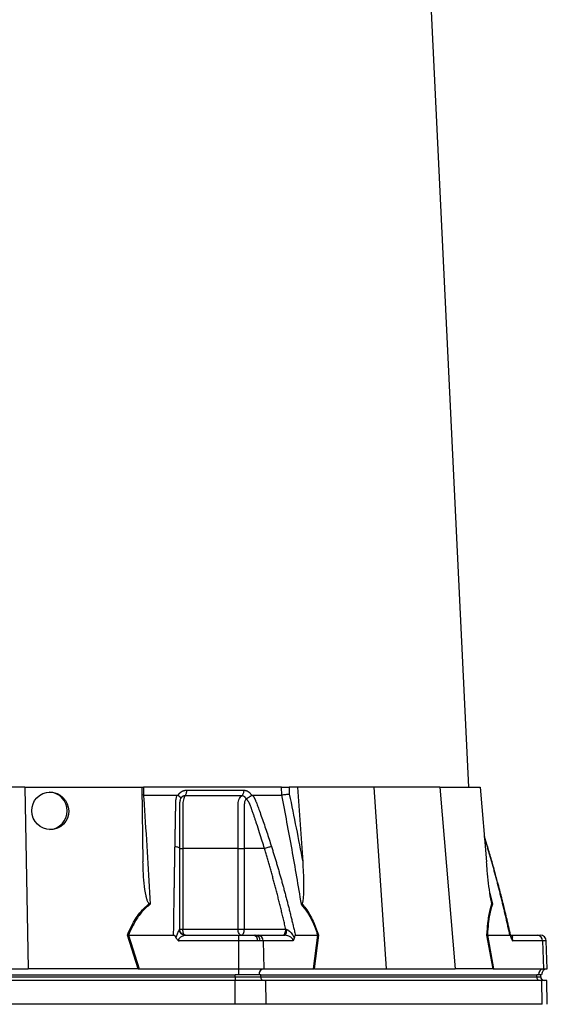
# Model space of a CAD drawing. Extents: x 81 to 677, y -2 to 1879.
# Tile 5 of 8: x 410 to 677, y 440 to 938. Entities that reach past the tile are written whole.
import ezdxf

# ---------------------------------------------------------------- set-up
doc = ezdxf.new("R2010")
doc.units = 0
doc.layers.get('0').update_dxf_attribs({"linetype": 'CONTINUOUS'})

msp = doc.modelspace()

# ---------------------------------------------------------------- linework, layer by layer
at = {"color": 7, "linetype": 'CONTINUOUS'}
for p, q in [((637.15, 549.52), (601.87, 1282.9)), ((412.48, 549.52), (345.8, 549.52)), ((412.48, 549.52), (414.09, 457.52)), ((412.48, 549.52), (471.56, 549.52)), ((471.56, 549.52), (472.22, 511.72)), ((471.74, 549.52), (472.44, 549.52)), ((542.37, 549.52), (472.44, 549.52)), ((472.44, 549.52), (472.48, 545.52)), ((542.47, 545.52), (542.37, 549.52)), ((550.54, 549.52), (546.19, 549.52)), ((546.19, 549.52), (546.28, 545.97)), ((550.54, 549.52), (553.08, 511.72)), ((589.14, 549.52), (550.54, 549.52)), ((589.14, 549.52), (595.31, 457.52)), ((622.48, 549.52), (589.14, 549.52)), ((622.48, 549.52), (630.26, 457.52)), ((622.48, 549.52), (642.97, 549.52)), ((642.97, 549.52), (646.16, 511.72)), ((472.48, 545.52), (471.63, 545.57)), ((489.99, 545.38), (490.07, 545.52)), ((527.16, 545.52), (527.23, 545.38)), ((646.71, 519.38), (645.08, 524.53)), ((646.58, 519.48), (645.11, 524.19)), ((646.58, 519.48), (646.7, 519.37)), ((646.7, 519.37), (646.58, 519.48)), ((492.4, 518.52), (492.4, 477.52)), ((520.37, 477.52), (520.37, 518.52)), ((533.75, 518.52), (523.53, 518.52)), ((523.53, 518.52), (523.53, 477.52)), ((647.89, 495.77), (649.14, 490.28)), ((469.71, 457.52), (464.35, 474.54)), ((464.95, 474.52), (464.93, 474.52)), ((464.93, 474.52), (470.28, 457.52)), ((464.95, 474.52), (487.73, 474.52)), ((490.73, 477.52), (492.4, 477.52)), ((492.4, 477.52), (520.37, 477.52)), ((493.65, 474.52), (520.59, 474.52)), ((520.37, 477.52), (523.53, 477.52)), ((520.59, 474.52), (528.27, 474.52)), ((523.53, 477.52), (544.54, 477.52)), ((528.27, 474.52), (529.29, 474.52)), ((529.29, 474.52), (530.47, 474.52)), ((530.47, 474.52), (543.93, 474.52)), ((549.4, 474.52), (560.8, 474.52)), ((558.64, 457.52), (560.8, 474.52)), ((561.13, 474.54), (558.97, 457.52)), ((560.8, 474.52), (560.8, 474.52)), ((649.54, 457.52), (646.35, 474.54)), ((646.6, 474.52), (646.6, 474.52)), ((646.6, 474.52), (658, 474.52)), ((646.6, 474.52), (649.78, 457.52)), ((658.45, 474.52), (671.92, 474.52)), ((671.92, 474.52), (673.44, 474.52)), ((520.59, 471.62), (490.53, 471.62)), ((530.29, 471.62), (520.59, 471.62)), ((520.59, 471.62), (520.59, 457.52)), ((531.57, 471.62), (530.29, 471.62)), ((533.06, 471.62), (531.57, 471.62)), ((533.06, 471.62), (533.49, 457.52)), ((548.09, 471.62), (533.06, 471.62)), ((674.51, 471.62), (659.48, 471.62)), ((674.51, 471.62), (674.94, 457.52)), ((676.44, 471.62), (674.51, 471.62)), ((676.93, 457.52), (676.44, 471.62)), ((239.42, 454.52), (518.86, 454.52)), ((344.19, 457.52), (414.09, 457.52)), ((469.4, 457.52), (414.09, 457.52)), ((469.71, 457.52), (470.28, 457.52)), ((470.28, 457.52), (520.59, 457.52)), ((520.59, 454.52), (518.86, 454.52)), ((518.86, 453.52), (518.86, 454.52)), ((520.59, 457.52), (533.49, 457.52)), ((520.59, 457.52), (520.59, 454.52)), ((530.98, 454.52), (520.59, 454.52)), ((531.85, 454.52), (530.98, 454.52)), ((531.85, 453.52), (531.85, 454.52)), ((531.85, 454.52), (671.57, 454.52)), ((533.49, 457.52), (558.64, 457.52)), ((558.64, 457.52), (558.97, 457.52)), ((559.17, 457.52), (595.31, 457.52)), ((595.31, 457.52), (630.26, 457.52)), ((649.43, 457.52), (630.26, 457.52)), ((649.54, 457.52), (649.78, 457.52)), ((649.78, 457.52), (674.94, 457.52)), ((672.43, 454.52), (671.57, 454.52)), ((671.57, 453.52), (671.57, 454.52)), ((674.04, 454.52), (672.43, 454.52)), ((673.58, 453.52), (673.58, 454.52)), ((674.94, 457.52), (676.93, 457.52)), ((239.42, 453.52), (518.86, 453.52)), ((518.86, 451.52), (239.42, 451.52)), ((518.86, 453.52), (531.85, 453.52)), ((518.86, 453.52), (518.86, 451.52)), ((534.49, 451.52), (518.86, 451.52)), ((518.86, 439.52), (518.86, 451.52)), ((531.85, 453.52), (671.57, 453.52)), ((674.21, 451.52), (534.49, 451.52)), ((534.67, 439.52), (534.49, 451.52)), ((671.57, 453.52), (673.58, 453.52)), ((676.63, 451.52), (674.21, 451.52)), ((674.39, 439.52), (674.21, 451.52)), ((676.84, 439.51), (676.63, 451.52)), ((518.86, 439.52), (239.42, 439.52)), ((674.39, 439.52), (534.67, 439.52))]:
    msp.add_line(p, q, dxfattribs=at)
at = {"color": 7, "linetype": 'CONTINUOUS', "flags": 128}
for points in [[(493.73, 474.52), (493.47, 474.58), (493.22, 474.75), (492.99, 475.02), (492.79, 475.4), (492.62, 475.85), (492.5, 476.37), (492.42, 476.93), (492.4, 477.52)], [(522.03, 474.52), (521.7, 474.58), (521.39, 474.75), (521.1, 475.02), (520.85, 475.4), (520.65, 475.85), (520.49, 476.37), (520.4, 476.93), (520.37, 477.52)], [(522.03, 474.52), (522.32, 474.58), (522.6, 474.75), (522.86, 475.02), (523.09, 475.4), (523.27, 475.85), (523.41, 476.37), (523.5, 476.93), (523.53, 477.52)], [(543.93, 474.52), (544.14, 474.57), (544.34, 474.74), (544.52, 475), (544.68, 475.35), (544.82, 475.79), (544.92, 476.29), (544.99, 476.83), (545.01, 477.4)]]:
    msp.add_lwpolyline(points, dxfattribs=at)
at = {"color": 7, "linetype": 'CONTINUOUS'}
for centre, radius, start, end in [((424.36, 537.52), 9.51, 273.5344, 87.3564), ((493.67, 477.5), 2.98, 181.9714, 269.6716), ((527.69, 471.96), 2.62, 352.5647, 77.2081), ((528.89, 471.86), 2.69, 354.9854, 81.6146), ((530.26, 471.72), 2.8, 357.9903, 85.7808), ((671.71, 471.72), 2.8, 357.991, 85.7805), ((673.44, 471.52), 3, 2, 90), ((533.81, 454.7), 2.84, 96.5777, 183.6101), ((675.26, 454.7), 2.84, 96.5774, 183.6101), ((677.04, 454.52), 3, 92, 180), ((533.72, 453.39), 1.88, 176.1886, 265.5989), ((673.44, 453.39), 1.88, 176.1889, 265.5986), ((675.58, 453.52), 2, 180, 270)]:
    msp.add_arc(centre, radius, start, end, dxfattribs=at)
msp.add_ellipse((425.26, 537.52), major_axis=(-3.72, 8.78), ratio=0.978252, dxfattribs=at)
for centre, major_axis, ratio, start_param, end_param in [((470.93, 454.52), (17.02, -0.28), 0.175535, 1.645803, 1.664009), ((558.41, 454.52), (11.1, 0.22), 0.269565, 1.496149, 1.514355), ((650.2, 454.52), (5.92, -0.52), 0.499165, 1.726141, 1.744347)]:
    msp.add_ellipse(centre, major_axis=major_axis, ratio=ratio, start_param=start_param, end_param=end_param, dxfattribs=at)
for points, knots in [([(542.37, 549.52), (542.64, 549.52), (542.94, 549.52), (543.6, 549.52), (543.94, 549.52), (544.46, 549.52), (544.63, 549.52), (544.97, 549.52), (545.14, 549.52), (545.63, 549.52), (545.92, 549.52), (546.19, 549.52)], [0, 0, 0, 0, 0.25, 0.25, 0.5, 0.5, 0.625, 0.625, 0.75, 0.75, 1, 1, 1, 1]), ([(472.49, 545.52), (472.66, 542.96), (473.36, 532.43), (474.51, 514.05), (475.41, 498.14), (475.85, 490.28)], [0, 0, 0, 0, 0.139801, 0.574994, 1, 1, 1, 1]), ([(488.45, 519.48), (488.46, 520.17), (488.48, 521.54), (488.52, 523.59), (488.56, 525.63), (488.59, 527.65), (488.64, 530.27), (488.7, 533.47), (488.76, 536.62), (488.8, 539.13), (488.83, 540.62), (488.85, 541.68), (488.88, 542.29), (488.91, 542.8), (488.97, 543.31), (489.06, 543.83), (489.18, 544.4), (489.33, 544.97), (489.46, 545.33), (489.52, 545.52)], [0, 0, 0, 0, 0.077777, 0.1552, 0.232272, 0.308995, 0.385372, 0.530526, 0.674474, 0.747423, 0.819615, 0.846383, 0.869761, 0.889755, 0.906383, 0.929523, 0.9528, 0.976272, 1, 1, 1, 1]), ([(489.52, 545.52), (489.56, 545.52), (489.62, 545.52), (489.72, 545.5), (489.82, 545.47), (489.91, 545.43), (489.97, 545.4), (489.99, 545.38)], [0, 0, 0, 0, 0.212576, 0.416535, 0.614103, 0.807726, 1, 1, 1, 1]), ([(489.99, 545.38), (490.04, 545.35), (490.12, 545.3), (490.24, 545.21), (490.36, 545.12), (490.47, 545.04), (490.57, 544.95), (490.66, 544.87), (490.74, 544.79), (490.82, 544.72), (490.92, 544.6), (491.04, 544.45), (491.16, 544.28), (491.23, 544.14), (491.27, 544.02), (491.29, 543.92), (491.29, 543.83), (491.28, 543.75), (491.26, 543.69), (491.24, 543.64), (491.23, 543.62)], [0, 0, 0, 0, 0.0486522, 0.0964893, 0.1433903, 0.189242, 0.2339407, 0.2773919, 0.3195116, 0.3602249, 0.3994652, 0.5061737, 0.6030824, 0.689684, 0.7658152, 0.8315822, 0.8872965, 0.9334411, 0.9706863, 1, 1, 1, 1]), ([(490.07, 545.52), (490.11, 545.59), (490.19, 545.72), (490.32, 545.91), (490.46, 546.1), (490.6, 546.27), (490.75, 546.44), (490.91, 546.6), (491.07, 546.75), (491.24, 546.9), (491.41, 547.04), (491.6, 547.17), (491.78, 547.29), (491.98, 547.4), (492.24, 547.54), (492.57, 547.68), (492.98, 547.82), (493.4, 547.92), (493.82, 547.98), (494.11, 547.99), (494.25, 547.99)], [0, 0, 0, 0, 0.044249, 0.088103, 0.131644, 0.174955, 0.21812, 0.261226, 0.304357, 0.347601, 0.391041, 0.434763, 0.478847, 0.523375, 0.568424, 0.654803, 0.740537, 0.826241, 0.912528, 1, 1, 1, 1]), ([(493.45, 545.13), (493.4, 545.13), (493.3, 545.13), (493.16, 545.12), (493.01, 545.1), (492.87, 545.07), (492.73, 545.03), (492.59, 544.98), (492.45, 544.92), (492.25, 544.82), (492, 544.65), (491.75, 544.41), (491.55, 544.18), (491.41, 543.96), (491.31, 543.78), (491.26, 543.66), (491.23, 543.61)], [0, 0, 0, 0, 0.053313, 0.106595, 0.159871, 0.213165, 0.266504, 0.319912, 0.373414, 0.427035, 0.564482, 0.685233, 0.789261, 0.876464, 0.946724, 1, 1, 1, 1]), ([(493.45, 545.13), (493.38, 545.03), (493.16, 544.71), (492.81, 543.87), (492.5, 542.49), (492.38, 540.97), (492.42, 538.5), (492.4, 536.19), (492.4, 534.23), (492.4, 533.74), (492.4, 529.66), (492.4, 524.61), (492.4, 519.58), (492.4, 518.52)], [0, 0, 0, 0, 0.023776, 0.080089, 0.137233, 0.194943, 0.243598, 0.404386, 0.444584, 0.454633, 0.457145, 0.885499, 1, 1, 1, 1]), ([(494.25, 547.99), (494.26, 547.71), (494.24, 547.41), (494.18, 546.83), (494.12, 546.54), (493.97, 546.02), (493.88, 545.78), (493.68, 545.39), (493.56, 545.24), (493.45, 545.13)], [0, 0, 0, 0, 0.25, 0.25, 0.5, 0.5, 0.75, 0.75, 1, 1, 1, 1]), ([(522.23, 545.13), (521.15, 545.13), (518.85, 545.13), (515.48, 545.13), (511.88, 545.13), (509.4, 545.13), (506.8, 545.13), (504.3, 545.13), (500.6, 545.13), (497.06, 545.13), (494.61, 545.13), (493.45, 545.13)], [0.7589111, 0.7589111, 0.7589111, 0.7589111, 0.7820302, 0.8131687, 0.8443073, 0.8754458, 0.8754458, 0.9065844, 0.9377229, 0.9688615, 0.9919807, 0.9919807, 0.9919807, 0.9919807]), ([(520.37, 518.52), (520.37, 520.52), (520.37, 526.02), (520.37, 531.54), (520.37, 536.54), (520.4, 538.5), (520.34, 540.97), (520.52, 542.49), (521.04, 543.87), (521.66, 544.71), (522.1, 545.03), (522.23, 545.13)], [0, 0, 0, 0, 0.215903, 0.59376, 0.595614, 0.756404, 0.805058, 0.862766, 0.91991, 0.976224, 1, 1, 1, 1]), ([(523.23, 547.99), (523.24, 547.71), (523.22, 547.41), (523.14, 546.83), (523.07, 546.54), (522.88, 546.02), (522.77, 545.78), (522.51, 545.39), (522.37, 545.24), (522.23, 545.13)], [0, 0, 0, 0, 0.25, 0.25, 0.5, 0.5, 0.75, 0.75, 1, 1, 1, 1]), ([(524.46, 543.61), (524.44, 543.65), (524.41, 543.73), (524.34, 543.86), (524.25, 544.01), (524.14, 544.17), (523.99, 544.35), (523.81, 544.53), (523.6, 544.7), (523.35, 544.86), (523.09, 544.99), (522.81, 545.07), (522.52, 545.13), (522.33, 545.13), (522.23, 545.13)], [0, 0, 0, 0, 0.0385037, 0.0865137, 0.1440338, 0.2110288, 0.2874492, 0.3732496, 0.4684049, 0.5729224, 0.680036, 0.786786, 0.8933735, 1, 1, 1, 1]), ([(523.24, 547.99), (523.3, 547.99), (523.44, 547.99), (523.64, 547.97), (523.83, 547.95), (524.03, 547.91), (524.22, 547.87), (524.42, 547.82), (524.61, 547.75), (524.8, 547.68), (524.98, 547.6), (525.22, 547.48), (525.51, 547.31), (525.84, 547.08), (526.14, 546.82), (526.43, 546.54), (526.69, 546.22), (526.94, 545.89), (527.09, 545.64), (527.16, 545.52)], [0, 0, 0, 0, 0.043919, 0.087472, 0.13073, 0.173768, 0.216664, 0.259492, 0.30233, 0.345255, 0.388344, 0.431671, 0.51489, 0.596546, 0.677156, 0.757259, 0.837405, 0.91814, 1, 1, 1, 1]), ([(524.48, 543.62), (524.49, 543.63), (524.51, 543.66), (524.55, 543.7), (524.61, 543.74), (524.67, 543.79), (524.75, 543.83), (524.84, 543.89), (524.95, 543.95), (525.07, 544.01), (525.2, 544.09), (525.35, 544.17), (525.51, 544.26), (525.69, 544.36), (525.87, 544.47), (526.08, 544.59), (526.29, 544.73), (526.53, 544.89), (526.77, 545.05), (527.01, 545.22), (527.16, 545.33), (527.23, 545.38)], [0, 0, 0, 0, 0.017248, 0.037456, 0.060913, 0.087838, 0.118407, 0.152763, 0.191026, 0.233291, 0.279627, 0.330072, 0.384627, 0.443251, 0.505852, 0.572276, 0.648655, 0.730209, 0.816408, 0.906598, 1, 1, 1, 1]), ([(527.23, 545.38), (527.26, 545.4), (527.3, 545.43), (527.36, 545.46), (527.43, 545.49), (527.5, 545.51), (527.58, 545.52), (527.63, 545.52), (527.66, 545.52)], [0, 0, 0, 0, 0.160202, 0.321039, 0.484027, 0.650625, 0.822199, 1, 1, 1, 1]), ([(527.66, 545.52), (527.73, 545.41), (527.87, 545.21), (528.07, 544.89), (528.27, 544.58), (528.46, 544.26), (528.64, 543.94), (528.81, 543.61), (528.97, 543.29), (529.12, 542.96), (529.31, 542.54), (529.55, 541.96), (529.87, 541.1), (530.26, 540.05), (530.71, 538.84), (531.44, 536.82), (532.44, 534), (533.69, 530.4), (534.91, 526.78), (536.1, 523.15), (536.88, 520.7), (537.27, 519.48)], [0, 0, 0, 0, 0.0134228, 0.0267382, 0.0399565, 0.0530881, 0.0661437, 0.0791341, 0.0920702, 0.1049632, 0.1178244, 0.141662, 0.1728313, 0.2170572, 0.2634911, 0.3121266, 0.4491557, 0.58733, 0.7237611, 0.8613131, 1, 1, 1, 1]), ([(552.42, 490.28), (550.92, 499.54), (549.34, 508.77), (546.02, 527.19), (544.29, 536.37), (542.46, 545.52)], [0, 0, 0, 0, 0.5, 0.5, 1, 1, 1, 1]), ([(546.28, 545.97), (546.28, 545.97), (545.99, 545.91), (545.37, 545.8), (544.34, 545.66), (543.32, 545.56), (542.76, 545.53), (542.47, 545.52)], [0, 0, 0, 0, 0.005468, 0.269782, 0.513889, 0.756926, 1, 1, 1, 1]), ([(491.19, 543.49), (491.16, 543.42), (491.11, 543.28), (491.05, 543.06), (490.99, 542.85), (490.94, 542.63), (490.89, 542.41), (490.86, 542.19), (490.82, 541.97), (490.79, 541.75), (490.77, 541.54), (490.76, 541.33), (490.74, 541.12), (490.74, 540.91), (490.73, 540.67), (490.74, 540.38), (490.74, 540.04), (490.74, 539.71), (490.74, 539.38), (490.74, 539.1), (490.74, 538.85), (490.74, 538.62), (490.74, 538.31), (490.74, 537.93), (490.74, 537.09), (490.73, 535.85), (490.73, 534.25), (490.73, 532.71), (490.73, 530.72), (490.73, 528.33), (490.73, 525.59), (490.73, 523.06), (490.73, 520.72), (490.73, 519.23), (490.73, 518.52)], [0, 0, 0, 0, 0.010662, 0.021198, 0.031594, 0.041839, 0.051919, 0.061821, 0.071533, 0.08104, 0.09033, 0.099392, 0.108213, 0.116783, 0.125091, 0.138719, 0.152205, 0.165558, 0.178786, 0.1919, 0.198167, 0.207477, 0.219813, 0.235151, 0.25346, 0.319418, 0.382864, 0.443812, 0.502275, 0.618272, 0.726011, 0.825493, 0.916782, 1, 1, 1, 1]), ([(524.49, 543.44), (524.4, 543.36), (524.27, 543.26), (524.03, 542.94), (523.8, 542.45), (523.59, 541.67), (523.51, 540.67), (523.55, 538.47), (523.53, 536.19), (523.53, 534.23), (523.53, 533.74), (523.53, 529.66), (523.53, 524.61), (523.53, 519.58), (523.53, 518.52)], [0, 0, 0, 0, 0.017269, 0.02335, 0.054881, 0.088567, 0.123098, 0.172669, 0.348538, 0.392505, 0.403497, 0.406245, 0.87477, 1, 1, 1, 1]), ([(533.75, 518.52), (533.38, 519.74), (532.58, 522.38), (531.24, 526.61), (530.1, 530.1), (529.23, 532.7), (528.71, 534.24), (528.16, 535.84), (527.72, 537.11), (527.4, 538.02), (527.21, 538.55), (527.02, 539.09), (526.83, 539.62), (526.63, 540.16), (526.48, 540.59), (526.35, 540.92), (526.25, 541.14), (526.13, 541.38), (525.99, 541.62), (525.84, 541.88), (525.67, 542.14), (525.49, 542.4), (525.29, 542.67), (525.07, 542.95), (524.84, 543.22), (524.68, 543.4), (524.6, 543.49)], [0, 0, 0, 0, 0.143085, 0.308796, 0.497427, 0.555835, 0.616742, 0.680167, 0.746121, 0.767405, 0.788723, 0.810074, 0.831456, 0.852865, 0.874301, 0.883002, 0.892336, 0.902282, 0.912815, 0.923904, 0.935514, 0.947608, 0.960145, 0.973084, 0.986383, 1, 1, 1, 1]), ([(487.73, 474.52), (487.74, 475.36), (487.77, 477.02), (487.8, 479.52), (487.84, 482), (487.88, 484.46), (487.91, 486.91), (487.95, 489.34), (487.99, 491.75), (488.02, 494.15), (488.06, 496.53), (488.1, 498.9), (488.14, 501.25), (488.18, 503.58), (488.21, 505.9), (488.25, 508.2), (488.29, 510.49), (488.33, 512.76), (488.37, 515.01), (488.41, 517.25), (488.43, 518.74), (488.45, 519.48)], [0, 0, 0, 0, 0.055211, 0.110128, 0.164753, 0.219086, 0.273129, 0.326884, 0.38035, 0.43353, 0.486425, 0.539036, 0.591365, 0.643413, 0.695181, 0.746671, 0.797884, 0.848822, 0.899487, 0.949879, 1, 1, 1, 1]), ([(488.45, 519.48), (488.75, 519.45), (489.05, 519.41), (489.62, 519.29), (489.88, 519.22), (490.31, 519.04), (490.47, 518.94), (490.68, 518.73), (490.73, 518.62), (490.73, 518.52)], [0, 0, 0, 0, 0.25, 0.25, 0.5, 0.5, 0.75, 0.75, 1, 1, 1, 1]), ([(533.75, 518.52), (534, 518.62), (534.29, 518.73), (534.91, 518.94), (535.25, 519.04), (535.91, 519.22), (536.23, 519.29), (536.8, 519.41), (537.06, 519.45), (537.27, 519.48)], [0, 0, 0, 0, 0.25, 0.25, 0.5, 0.5, 0.75, 0.75, 1, 1, 1, 1]), ([(537.27, 519.48), (537.48, 518.81), (537.9, 517.47), (538.52, 515.44), (539.14, 513.41), (539.75, 511.36), (540.36, 509.29), (540.96, 507.22), (541.56, 505.13), (542.15, 503.03), (542.74, 500.91), (543.32, 498.79), (543.9, 496.65), (544.47, 494.49), (545.04, 492.32), (545.6, 490.14), (546.16, 487.95), (546.71, 485.74), (547.26, 483.52), (547.8, 481.29), (548.34, 479.05), (548.88, 476.79), (549.23, 475.28), (549.4, 474.52)], [0, 0, 0, 0, 0.045336, 0.090894, 0.136674, 0.182678, 0.228907, 0.275362, 0.322044, 0.368954, 0.416093, 0.463462, 0.511063, 0.558896, 0.606962, 0.655262, 0.703798, 0.752569, 0.801578, 0.850824, 0.900309, 0.950034, 1, 1, 1, 1]), ([(658, 474.52), (657.81, 475.36), (657.45, 477.02), (656.9, 479.52), (656.34, 482), (655.77, 484.46), (655.2, 486.91), (654.62, 489.34), (654.04, 491.75), (653.45, 494.15), (652.86, 496.53), (652.26, 498.9), (651.65, 501.25), (651.04, 503.58), (650.42, 505.9), (649.8, 508.2), (649.17, 510.49), (648.53, 512.76), (647.89, 515.01), (647.24, 517.25), (646.8, 518.74), (646.58, 519.48)], [0, 0, 0, 0, 0.055211, 0.110128, 0.164753, 0.219086, 0.273129, 0.326884, 0.38035, 0.43353, 0.486425, 0.539036, 0.591365, 0.643413, 0.695181, 0.746671, 0.797884, 0.848822, 0.899487, 0.949879, 1, 1, 1, 1]), ([(658.6, 473.56), (658.27, 475.02), (657.61, 477.97), (656.63, 482.19), (655.72, 486.01), (654.95, 489.18), (654.3, 491.78), (653.64, 494.41), (652.82, 497.6), (651.73, 501.77), (650.35, 506.84), (648.67, 512.82), (647.39, 517.09), (646.71, 519.37)], [0, 0, 0, 0, 0.0945508, 0.1912339, 0.273987, 0.3428028, 0.3976801, 0.443648, 0.5145998, 0.6057007, 0.7169547, 0.8483749, 1, 1, 1, 1]), ([(490.73, 518.52), (490.73, 517.81), (490.73, 516.38), (490.73, 514.23), (490.73, 512.07), (490.73, 509.88), (490.73, 507.68), (490.73, 505.47), (490.73, 503.23), (490.73, 500.98), (490.73, 498.71), (490.73, 496.42), (490.73, 494.12), (490.73, 491.8), (490.73, 489.46), (490.73, 487.11), (490.73, 484.73), (490.73, 482.34), (490.73, 479.94), (490.73, 478.33), (490.73, 477.52)], [0, 0, 0, 0, 0.052635, 0.105608, 0.158921, 0.212573, 0.266566, 0.320902, 0.37558, 0.430604, 0.485973, 0.541688, 0.597751, 0.654162, 0.710923, 0.768034, 0.825496, 0.883311, 0.941478, 1, 1, 1, 1]), ([(490.73, 518.52), (490.73, 518.52), (490.89, 518.52), (491.47, 518.52), (491.9, 518.52), (492.4, 518.52)], [0, 0, 0, 0, 0.5, 0.5, 1, 1, 1, 1]), ([(520.37, 518.52), (520.83, 518.52), (521.38, 518.52), (522.49, 518.52), (523.05, 518.52), (523.53, 518.52)], [0, 0, 0, 0, 0.5, 0.5, 1, 1, 1, 1]), ([(544.54, 477.52), (544.34, 478.37), (543.95, 480.08), (543.35, 482.63), (542.75, 485.15), (542.14, 487.66), (541.52, 490.15), (540.9, 492.62), (540.28, 495.07), (539.65, 497.5), (539.02, 499.91), (538.38, 502.3), (537.73, 504.68), (537.08, 507.03), (536.42, 509.37), (535.76, 511.68), (535.1, 513.98), (534.43, 516.26), (533.97, 517.77), (533.75, 518.52)], [0, 0, 0, 0, 0.061953, 0.123509, 0.18467, 0.245435, 0.305808, 0.365787, 0.425376, 0.484574, 0.543383, 0.601804, 0.659839, 0.717488, 0.774754, 0.831636, 0.888137, 0.944258, 1, 1, 1, 1]), ([(475.35, 490.52), (475.27, 490.58), (474.98, 490.79), (474.57, 491.63), (474.13, 492.88), (473.44, 496.05), (472.75, 500.83), (472.37, 506.61), (472.26, 510.24), (472.22, 511.72)], [0, 0, 0, 0, 0.0143562, 0.0496269, 0.1243711, 0.1994397, 0.4963827, 0.7937534, 1, 1, 1, 1]), ([(553.08, 511.72), (553.2, 509.92), (553.3, 508.12), (553.45, 504.51), (553.5, 502.71), (553.53, 500.02), (553.53, 499.12), (553.51, 497.33), (553.49, 496.44), (553.44, 495.1), (553.42, 494.66), (553.36, 493.78), (553.33, 493.34), (553.24, 492.47), (553.18, 492.03), (553.06, 491.4), (553.02, 491.2), (552.93, 490.91), (552.89, 490.82), (552.81, 490.65), (552.76, 490.57), (552.7, 490.52)], [0, 0, 0, 0, 0.25, 0.25, 0.5, 0.5, 0.625, 0.625, 0.75, 0.75, 0.8125, 0.8125, 0.875, 0.875, 0.9375, 0.9375, 0.96875, 0.96875, 0.984375, 0.984375, 1, 1, 1, 1]), ([(648.91, 490.52), (648.88, 490.58), (648.76, 490.79), (648.55, 491.63), (648.3, 492.88), (647.81, 496.05), (647.2, 500.83), (646.61, 506.61), (646.29, 510.24), (646.16, 511.72)], [0, 0, 0, 0, 0.014357, 0.049627, 0.124371, 0.19944, 0.496383, 0.793753, 1, 1, 1, 1]), ([(464.35, 474.54), (464.61, 475.19), (465.59, 477.65), (467.39, 481.22), (469.96, 485.06), (472.49, 488.05), (474.43, 489.72), (475.35, 490.52)], [0, 0, 0, 0, 0.106677, 0.403091, 0.607771, 0.812344, 1, 1, 1, 1]), ([(475.85, 490.28), (474.41, 489.01), (471.46, 486.41), (468.14, 481.56), (466.11, 477.48), (465.18, 475.1), (464.95, 474.52)], [0, 0, 0, 0, 0.297915, 0.606786, 0.903164, 1, 1, 1, 1]), ([(475.85, 490.28), (475.85, 490.28), (475.68, 490.36), (475.52, 490.44), (475.35, 490.52)], [0, 0, 0, 0, 0.022126, 1, 1, 1, 1]), ([(560.8, 474.52), (560.6, 475.1), (559.8, 477.48), (558.17, 481.5), (555.63, 486.36), (553.5, 488.96), (552.42, 490.28)], [0, 0, 0, 0, 0.096819, 0.393268, 0.6916, 1, 1, 1, 1]), ([(552.7, 490.52), (553.36, 489.72), (554.76, 488.05), (556.65, 485.06), (558.63, 481.22), (560.08, 477.65), (560.91, 475.19), (561.13, 474.54)], [0, 0, 0, 0, 0.1876559, 0.3922042, 0.5968579, 0.8933395, 1, 1, 1, 1]), ([(646.35, 474.54), (646.39, 475.19), (646.54, 477.65), (646.88, 481.22), (647.47, 485.06), (648.11, 488.05), (648.65, 489.72), (648.91, 490.52)], [0, 0, 0, 0, 0.1066608, 0.4031424, 0.6077959, 0.8123441, 1, 1, 1, 1]), ([(649.14, 490.28), (648.74, 489.01), (647.92, 486.41), (647.15, 481.56), (646.77, 477.48), (646.64, 475.1), (646.6, 474.52)], [0, 0, 0, 0, 0.297891, 0.606735, 0.903182, 1, 1, 1, 1]), ([(649.14, 490.28), (649.14, 490.28), (649.05, 490.36), (648.98, 490.44), (648.91, 490.52)], [0, 0, 0, 0, 0.022141, 1, 1, 1, 1]), ([(464.93, 474.52), (464.74, 474.53), (464.55, 474.53), (464.36, 474.54), (464.35, 474.54)], [0, 0, 0, 0, 0.976224, 1, 1, 1, 1]), ([(489.05, 473.11), (489, 473.21), (488.83, 473.57), (488.57, 474.02), (488.2, 474.37), (487.95, 474.5), (487.79, 474.51), (487.75, 474.52)], [0, 0, 0, 0, 0.171807, 0.597024, 0.766212, 0.93736, 1, 1, 1, 1]), ([(489.05, 473.11), (489.06, 473.19), (489.13, 473.6), (489.42, 474.65), (489.93, 475.89), (490.41, 476.88), (490.62, 477.28), (490.68, 477.38), (490.69, 477.4)], [0, 0, 0, 0, 0.0440604, 0.2243762, 0.5925862, 0.8113834, 0.9611846, 1, 1, 1, 1]), ([(493.65, 474.52), (493.65, 474.52), (493.6, 474.52), (493.41, 474.48), (492.98, 474.33), (492.18, 473.99), (491.19, 473.46), (490.51, 472.89), (490.3, 472.55), (490.23, 472.31), (490.26, 472.08), (490.36, 471.84), (490.48, 471.7), (490.53, 471.62), (490.53, 471.62)], [0, 0, 0, 0, 0.00001, 0.119092, 0.1715, 0.364274, 0.663877, 0.784818, 0.836931, 0.870205, 0.912501, 0.953289, 0.999988, 1, 1, 1, 1]), ([(493.73, 474.52), (493.34, 474.52), (492.95, 474.6), (492.22, 474.9), (491.89, 475.12), (491.33, 475.67), (491.11, 476.01), (490.81, 476.73), (490.73, 477.13), (490.73, 477.52)], [0, 0, 0, 0, 0.25, 0.25, 0.5, 0.5, 0.75, 0.75, 1, 1, 1, 1]), ([(520.59, 474.52), (520.59, 474.47), (520.59, 474.36), (520.59, 473.59), (520.59, 472.61), (520.59, 471.95), (520.59, 471.62)], [0, 0, 0, 0, 0.270701, 0.562317, 0.789298, 1, 1, 1, 1]), ([(543.04, 474.52), (543.23, 474.52), (543.43, 474.6), (543.79, 474.9), (543.96, 475.12), (544.24, 475.67), (544.35, 476.01), (544.5, 476.73), (544.54, 477.13), (544.54, 477.52)], [0, 0, 0, 0, 0.25, 0.25, 0.5, 0.5, 0.75, 0.75, 1, 1, 1, 1]), ([(548.09, 471.62), (548.12, 471.7), (548.17, 471.85), (548.19, 472.09), (548.14, 472.34), (548.04, 472.57), (547.81, 472.9), (547.19, 473.46), (546.22, 473.99), (545.1, 474.37), (544.36, 474.51), (544.02, 474.52), (543.93, 474.52)], [0, 0, 0, 0, 0.046706, 0.091702, 0.129795, 0.175968, 0.215139, 0.336067, 0.63564, 0.828398, 0.953946, 1, 1, 1, 1]), ([(545.01, 477.4), (545.29, 477.29), (545.63, 477.17), (546.29, 476.72), (547.19, 475.89), (548.08, 474.65), (548.6, 473.6), (548.76, 473.19), (548.79, 473.11)], [0, 0, 0, 0, 0.157453, 0.188364, 0.407231, 0.775554, 0.955926, 1, 1, 1, 1]), ([(549.4, 474.52), (549.36, 474.51), (549.27, 474.49), (549.12, 474.29), (548.94, 473.84), (548.85, 473.39), (548.79, 473.11)], [0, 0, 0, 0, 0.116927, 0.269197, 0.540262, 1, 1, 1, 1]), ([(561.13, 474.54), (561.13, 474.54), (561.01, 474.53), (560.9, 474.53), (560.8, 474.52)], [0, 0, 0, 0, 0.02374, 1, 1, 1, 1]), ([(646.6, 474.52), (646.51, 474.53), (646.42, 474.53), (646.35, 474.54), (646.35, 474.54)], [0, 0, 0, 0, 0.976224, 1, 1, 1, 1]), ([(658.7, 473.11), (658.67, 473.21), (658.58, 473.57), (658.43, 474.02), (658.23, 474.37), (658.11, 474.5), (658.03, 474.51), (658.01, 474.52)], [0, 0, 0, 0, 0.171806, 0.597025, 0.766213, 0.937356, 1, 1, 1, 1]), ([(658.45, 474.52), (658.59, 474.5), (658.8, 474.48), (659.06, 474.33), (659.27, 473.99), (659.24, 473.46), (659.2, 472.89), (659.21, 472.56), (659.25, 472.32), (659.3, 472.08), (659.39, 471.84), (659.45, 471.7), (659.48, 471.62)], [0, 0, 0, 0, 0.119078, 0.171496, 0.364268, 0.663869, 0.784808, 0.833305, 0.870199, 0.911009, 0.953291, 1, 1, 1, 1]), ([(489.05, 473.11), (489.12, 472.94), (489.2, 472.79), (489.4, 472.49), (489.52, 472.35), (489.77, 472.1), (489.91, 471.99), (490.21, 471.79), (490.37, 471.7), (490.53, 471.62)], [0, 0, 0, 0, 0.25, 0.25, 0.5, 0.5, 0.75, 0.75, 1, 1, 1, 1]), ([(548.79, 473.11), (548.76, 472.94), (548.72, 472.79), (548.63, 472.49), (548.57, 472.36), (548.45, 472.1), (548.39, 471.99), (548.25, 471.79), (548.17, 471.7), (548.09, 471.62)], [0, 0, 0, 0, 0.25, 0.25, 0.5, 0.5, 0.75, 0.75, 1, 1, 1, 1]), ([(658.7, 473.11), (658.68, 473.19), (658.63, 473.43), (658.58, 473.65), (658.54, 473.8)], [0, 0, 0, 0, 0.3427153, 1, 1, 1, 1]), ([(658.7, 473.11), (658.74, 472.94), (658.79, 472.79), (658.89, 472.49), (658.96, 472.35), (659.09, 472.1), (659.16, 471.99), (659.32, 471.79), (659.4, 471.7), (659.48, 471.62)], [0, 0, 0, 0, 0.25, 0.25, 0.5, 0.5, 0.75, 0.75, 1, 1, 1, 1]), ([(534.67, 439.52), (534.23, 439.52), (533.28, 439.52), (531.71, 439.52), (529.97, 439.52), (528.68, 439.52), (527.3, 439.52), (525.9, 439.52), (523.72, 439.52), (521.41, 439.52), (519.75, 439.52), (518.86, 439.52)], [0.82739495, 0.82739495, 0.82739495, 0.82739495, 0.82887954, 0.83036414, 0.83184874, 0.83333333, 0.83333333, 0.83481793, 0.83630253, 0.83778712, 0.83927172, 0.83927172, 0.83927172, 0.83927172])]:
    msp.add_open_spline(points, degree=3, knots=knots, dxfattribs=at)
for points in [[(472.49, 545.52), (475.37, 545.52), (481.09, 545.52), (486.73, 545.52), (489.52, 545.52)], [(494.25, 547.99), (504.26, 547.99), (513.95, 547.99), (523.24, 547.99)], [(527.66, 545.52), (530.19, 545.52), (535.2, 545.52), (540.07, 545.52), (542.47, 545.52)], [(546.28, 545.97), (548.7, 534.61), (550.95, 523.19), (553.08, 511.72)], [(520.37, 518.52), (511.4, 518.52), (502.05, 518.52), (492.4, 518.52)], [(552.7, 490.52), (552.59, 490.43), (552.5, 490.35), (552.42, 490.28)], [(490.69, 477.4), (490.72, 477.44), (490.73, 477.48), (490.73, 477.52)], [(544.54, 477.52), (544.69, 477.48), (544.85, 477.44), (545.01, 477.4)]]:
    msp.add_open_spline(points, degree=3, dxfattribs=at)

doc.saveas('drawing.dxf')
